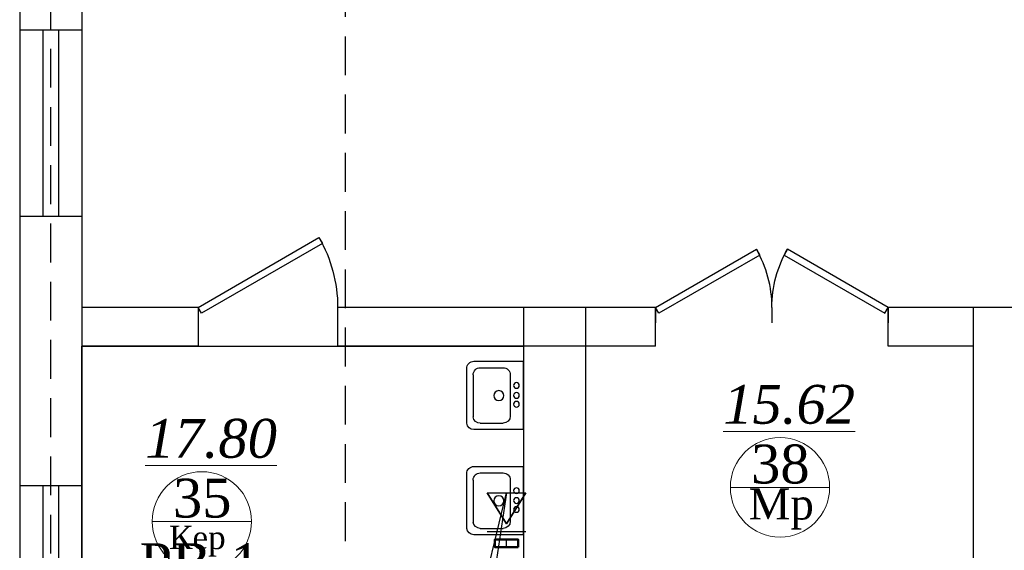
# Model space of a CAD drawing. Header units: inches. Extents: x 8001 to 766003, y -84601 to 563258.
# Tile 14 of 188: x 195188 to 201536, y 85345 to 88762. Entities that reach past the tile are written whole.
import ezdxf
from ezdxf import colors
from ezdxf.entities.mleader import LeaderData, LeaderLine
from ezdxf.math import Vec2, Vec3

# ---------------------------------------------------------------- set-up
doc = ezdxf.new("R2010")
doc.units = ezdxf.units.IN
doc.header["$MEASUREMENT"] = 0
doc.linetypes.add('( Hidden )', pattern=[0.375, 0.25, -0.125])
doc.linetypes.add('ACAD_ISO04W100', pattern=[30, 24, -3, 0, -3])
doc.layers.add('Text 1', color=172, linetype='Continuous', lineweight=25)
doc.layers.add('СТЕНЫ', color=7, linetype='Continuous', lineweight=40)
doc.layers.add('Vozduhovod', color=7, linetype='Continuous', lineweight=50, true_color=0x168d87)
for name, color, linetype in [('Аксонометрия', 7, 'Continuous'), ('АСО-сантехника', 22, 'Continuous'), ('Вытяжная', 5, 'Continuous'), ('Осевая линия', 7, 'ACAD_ISO04W100')]:
    doc.layers.add(name, color=color, linetype=linetype)
doc.styles.add('TIEMS', font='times.ttf')
doc.styles.add('TIMES NEW', font='times.ttf')

# ---------------------------------------------------------------- blocks, each defined once
blk = doc.blocks.new('*U289')
at = {"color": 5}
for p, q in [((0, 0), (0, -3.999999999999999)), ((30, -3.33066907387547e-16), (30, -3.999999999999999))]:
    blk.add_line(p, q, dxfattribs=at)
blk.add_lwpolyline([(0, -8.881784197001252e-16), (25.98076211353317, 14.99999999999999), (26.85576211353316, 13.48445554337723), (0.875, -1.515544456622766)], close=True, dxfattribs=at)
blk.add_arc((0, 0), 30, 0, 29.99999999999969, dxfattribs=at)
blk = doc.blocks.new('*U290')
at = {"color": 5}
for p, q in [((0, 0), (0, -3.999999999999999)), ((-36, -6.661338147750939e-16), (-36, -3.999999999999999))]:
    blk.add_line(p, q, dxfattribs=at)
blk.add_lwpolyline([(0, -8.881784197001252e-16), (-31.1769145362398, 17.99999999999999), (-32.05191453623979, 16.48445554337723), (-0.875, -1.515544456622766)], close=True, dxfattribs=at)
blk.add_arc((0, 0), 36, 150.0000000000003, 180, dxfattribs=at)
blk = doc.blocks.new('АСО-умывальник 2')
at = {"layer": 'АСО-сантехника'}
for p, q in [((3164349.537016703, 85682.41847243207), (3164705.230561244, 85682.41847240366)), ((3164349.537016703, 85682.41847243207), (3164349.537016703, 85194.03819659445)), ((3164659.513119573, 85636.701030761), (3164495.330926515, 85636.701030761)), ((3164755.782147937, 85636.61013098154), (3164756.027718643, 85244.83535399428)), ((3164444.533769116, 85290.5527956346), (3164444.533769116, 85585.90387333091)), ((3164710.310277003, 85290.5527956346), (3164710.025948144, 85591.27093497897)), ((3164659.513119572, 85239.75563826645), (3164495.330926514, 85239.75563826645)), ((3164705.230561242, 85194.03819659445), (3164349.537016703, 85194.03819659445)), ((3164705.230561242, 85194.03819659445), (3164353.098885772, 85194.03819659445))]:
    blk.add_line(p, q, dxfattribs=at)
at = {"layer": 'АСО-сантехника', "extrusion": (0, 0, -1)}
for centre, major_axis, ratio, start_param, end_param in [((3164495.330926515, 85585.90387333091), (-35.91901446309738, -35.91901446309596), 0.9999999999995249, 0.7853981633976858, 2.356194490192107), ((3164659.513119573, 85585.90387333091), (-35.91901446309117, -35.91901446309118), 0.9999999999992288, 2.356194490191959, 3.809618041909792), ((3164705.230561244, 85631.62131500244), (-35.91901446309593, 35.9190144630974), 0.9999999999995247, 0.7853981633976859, 2.257825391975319), ((3164400.284558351, 85501.50601508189), (14.36760578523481, 14.36760578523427), 0.9999999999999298, 3.926990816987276, 10.21017612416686), ((3164400.284558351, 85437.67923449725), (14.36760578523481, 14.36760578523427), 0.9999999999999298, 3.926990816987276, 10.21017612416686), ((3164526.478934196, 85439.46041061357), (-25.14331012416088, 25.14331012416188), 0.9999999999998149, 5.497787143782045, 11.78097245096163), ((3164400.284558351, 85366.73478812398), (14.36760578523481, 14.36760578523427), 0.9999999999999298, 3.926990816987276, 10.21017612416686), ((3164495.330926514, 85290.5527956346), (35.91901446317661, 35.91901446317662), 0.9999999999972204, 2.356194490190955, 3.926990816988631), ((3164659.513119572, 85290.5527956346), (35.91901446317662, -35.91901446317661), 0.99999999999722, -0.7853981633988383, 0.7853981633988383), ((3164705.230561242, 85244.83535399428), (35.91901446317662, -35.91901446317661), 0.99999999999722, -0.7853981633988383, 0.7853981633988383)]:
    blk.add_ellipse(centre, major_axis=major_axis, ratio=ratio, start_param=start_param, end_param=end_param, dxfattribs=at)
blk = doc.blocks.new('fhgsg')
at = {"color": 1, "linetype": '( Hidden )', "ltscale": 1000}
for p, q in [((173279.5553978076, 162186.5084725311), (173279.5553978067, 111324.090415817)), ((175179.5553978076, 152516.5084725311), (175179.5553978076, 111324.090415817))]:
    blk.add_line(p, q, dxfattribs=at)
for p, q in [((173081.1022611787, 126916.5084725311), (173081.1022611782, 117246.5084725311)), ((173481.1022611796, 126516.5084725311), (173481.1022611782, 117646.5084725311)), ((173481.1022611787, 125931.5084725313), (173081.1022611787, 125931.5084725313)), ((173481.1022611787, 124731.5084725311), (173081.1022611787, 124731.5084725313)), ((174231.1022611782, 124146.5084725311), (173481.1022611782, 124146.5084725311)), ((174231.1022611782, 124146.5084725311), (174231.1022611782, 123896.5084725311)), ((176531.1022611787, 124146.5084725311), (175131.1022611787, 124146.5084725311)), ((175131.1022611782, 124146.5084725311), (175131.1022611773, 123896.5084725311)), ((176329.5553978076, 124146.5084725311), (176329.5553978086, 117646.5084725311)), ((177181.1022611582, 124146.5084725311), (176531.1022611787, 124146.5084725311)), ((176729.5553978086, 124146.5084725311), (176729.5553978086, 117646.5084725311)), ((177181.1022611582, 123896.5084725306), (177181.1022611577, 124146.5084725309)), ((178681.1022611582, 123896.5084725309), (178681.1022611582, 124146.5084725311)), ((180179.555397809, 124146.5084725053), (178681.1022611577, 124146.5084725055)), ((179229.1022611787, 124146.5084725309), (179229.1022611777, 117646.5084725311)), ((174231.1022611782, 123896.5084725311), (173481.1022611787, 123896.5084725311)), ((177181.1022611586, 123896.5084725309), (175131.1022611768, 123896.5084725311)), ((179229.1022611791, 123896.5084725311), (178681.1022611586, 123896.5084725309)), ((173481.1022611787, 122996.5084725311), (173081.1022611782, 122996.5084725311))]:
    blk.add_line(p, q)
at = {"color": 5}
for p, q in [((173231.1022611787, 125931.5084725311), (173231.1022611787, 124731.5084725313)), ((173331.1022611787, 125931.5084725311), (173331.1022611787, 124731.5084725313)), ((173231.1022611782, 122996.5084725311), (173231.1022611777, 121796.5084725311)), ((173331.1022611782, 122996.5084725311), (173331.1022611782, 121796.5084725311))]:
    blk.add_line(p, q, dxfattribs=at)
at = {"lineweight": 0, "ltscale": 100}
for p, q in [((177663.1777413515, 122987.659222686), (178303.1777413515, 122987.659222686)), ((173935.8047258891, 122768.2355456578), (174575.8047258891, 122768.2355456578))]:
    blk.add_line(p, q, dxfattribs=at)
at = {"color": 0}
blk.add_lwpolyline([(173481.1022611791, 123896.5084725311), (176329.5553978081, 123896.5084725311), (176329.5553978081, 117646.5084725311), (173481.1022611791, 117646.5084725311)], close=True, dxfattribs=at)
at = {"layer": 'СТЕНЫ', "color": 0, "linetype": 'ByBlock', "lineweight": 0, "ltscale": 100}
for centre in [(177983.1777413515, 122987.659222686), (174255.8047258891, 122768.2355456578)]:
    blk.add_circle(centre, 320, dxfattribs=at)
at = {"color": 5, "yscale": 25, "zscale": 25}
for name, p, xscale in [('*U290', (174231.1022611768, 124146.508472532), -25), ('*U289', (177181.1022611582, 124146.5084725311), 25), ('*U289', (178681.1022611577, 124146.5084725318), -25)]:
    blk.add_blockref(name, p, dxfattribs=dict(at, xscale=xscale))
at = {"layer": 'АСО-сантехника', "xscale": 0.9, "yscale": 0.9, "zscale": 0.9, "rotation": 180}
for p in [(3024244.138712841, 200473.7582210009), (3024244.138712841, 199796.3361318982)]:
    blk.add_blockref('АСО-умывальник 2', p, dxfattribs=at)
at = {"lineweight": 0, "ltscale": 100, "char_height": 250, "attachment_point": 5, "style": 'TIEMS'}
for s, insert in [('\\A1;{\\fTimes New Roman|b0|i1|c204|p18;\\L15.62}', (178042.2506637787, 123519.8592324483)), ('\\A1;{\\fTimes New Roman|b0|i1|c204|p18;\\L17.80}', (174314.8776483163, 123300.4355554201)), ('\\A1;38', (177985.3147368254, 123135.9084975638)), ('\\A1;35', (174257.941721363, 122916.4848205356))]:
    blk.add_mtext(s, dxfattribs=dict(at, insert=insert))
at = {"lineweight": 0, "ltscale": 100, "width": 1156.471053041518, "attachment_point": 5, "style": 'TIEMS'}
for s, insert, char_height in [('\\A1;Мр', (177991.6070462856, 122848.2620555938), 200), ('\\A1;Кер', (174226.7427889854, 122641.0737372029), 150)]:
    blk.add_mtext(s, dxfattribs=dict(at, insert=insert, char_height=char_height))
blk = doc.blocks.new('_None')
blk = doc.blocks.new('*U272')
at = {"color": 0, "linetype": 'ByBlock', "lineweight": 50, "ltscale": 100}
blk.add_lwpolyline([(0, 75), (0, -75), (50, -75.00000000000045), (50, 74.99999999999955)], close=True, dxfattribs=at)
at = {"layer": 'Аксонометрия', "ltscale": 5}
blk.add_line((0, 0), (50, 0), dxfattribs=at)
at = {"layer": 'Осевая линия', "ltscale": 2}
blk.add_line((0, 0), (50, 0), dxfattribs=at)
blk = doc.blocks.new('*U273')
at = {"color": 0, "linetype": 'Continuous', "lineweight": -2}
for p, q in [((-125, 0), (125, 0)), ((-125, -250), (1.4210854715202e-14, -50)), ((1.4210854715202e-14, -50), (125, -250)), ((-125, -250), (125, -250))]:
    blk.add_line(p, q, dxfattribs=at)
at = {"layer": 'Аксонометрия'}
for p, q in [((-125, 0), (125, 0)), ((1.4210854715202e-14, -50), (-125, -250)), ((125, -250), (1.4210854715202e-14, -50)), ((-125, -250), (125, -250))]:
    blk.add_line(p, q, dxfattribs=at)

msp = doc.modelspace()

# ---------------------------------------------------------------- block references
at = {"color": 25}
msp.add_blockref('fhgsg', (22107.02911078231, -37236.89667664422), dxfattribs=at)

# ---------------------------------------------------------------- next in the draw order: block references
at = {"layer": 'Vozduhovod', "xscale": -1, "rotation": 270}
msp.add_blockref('*U272', (198326.7938519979, 85365.37358903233), dxfattribs=at)
at = {"layer": 'Вытяжная', "linetype": 'Continuous', "lineweight": -2, "xscale": -1, "rotation": 180}
msp.add_blockref('*U273', (198326.7938519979, 85465.37358903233), dxfattribs=at)

# ---------------------------------------------------------------- next in the draw order: leaders
at = {"layer": 'Text 1', "ltscale": 100}
ml = msp.add_multileader_mtext('Standard', dxfattribs=at)
ml.set_content('PB-1\\P200x200(h)', color=256, style='TIMES NEW')
ml.set_leader_properties(linetype='Continuous', lineweight=25)
ml.set_arrow_properties(name='NONE')
ml.build(insert=Vec2(0, 0))
ml.multileader.update_dxf_attribs({"has_dogleg": 0, "text_left_attachment_type": 6, "text_right_attachment_type": 6, "dogleg_length": 0.36, "arrow_head_size": 0.18})
ctx = ml.context
ctx.base_point, ctx.char_height, ctx.arrow_head_size, ctx.landing_gap_size, ctx.plane_origin, ctx.plane_x_axis, ctx.plane_y_axis = Vec3(195499.4916329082, 85062.02732216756), 250, 0.18, 0.09, Vec3(201117.0258940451, 77999.91218737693), Vec3(1, -6.128346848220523e-13), Vec3(6.128346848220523e-13, 1)
ctx.left_attachment, ctx.right_attachment, ctx.text_align_type = 6, 6, 1
notes = []
notes.append((ctx, [(1, (1, 1, 0), (197199.382750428, 85062.02732216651), (-1, 6.128346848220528e-13), 0.36, [(11, [(197901.7938519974, 84802.5725854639), (197901.7938519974, 83961.21787869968), (197901.7938519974, 83961.21787869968), (197901.7938519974, 83961.21787869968), (197901.7938519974, 83961.21787869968), (197901.7938519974, 83961.21787869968), (197901.7938519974, 83961.21787869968), (197901.7938519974, 83961.21787869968), (197901.7938519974, 83961.21787869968), (197901.7938519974, 83961.21787869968), (198326.7938519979, 85715.37358903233), (197901.7938519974, 82904.53122400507)], 0, [])])]))
ctx.mtext.insert, ctx.mtext.text_direction, ctx.mtext.rotation, ctx.mtext.width, ctx.mtext.alignment, ctx.mtext.flow_direction = Vec3(196349.2571916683, 85390.97469058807), Vec3(1, -6.128346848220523e-13), 6.283185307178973, 669.8416946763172, 2, 5
for ctx, leaders in notes:
    for number, flags, end, landing, length, lines in leaders:
        leader = LeaderData()
        leader.index, (leader.has_last_leader_line, leader.has_dogleg_vector, leader.attachment_direction) = number, flags
        leader.last_leader_point, leader.dogleg_vector, leader.dogleg_length = Vec3(end), Vec3(landing), length
        for number, points, colour, breaks in lines:
            line = LeaderLine()
            line.index, line.vertices, line.color, line.breaks = number, Vec3.list(points), colors.encode_raw_color(colour), breaks
            leader.lines.append(line)
        ctx.leaders.append(leader)

doc.saveas('drawing.dxf')
